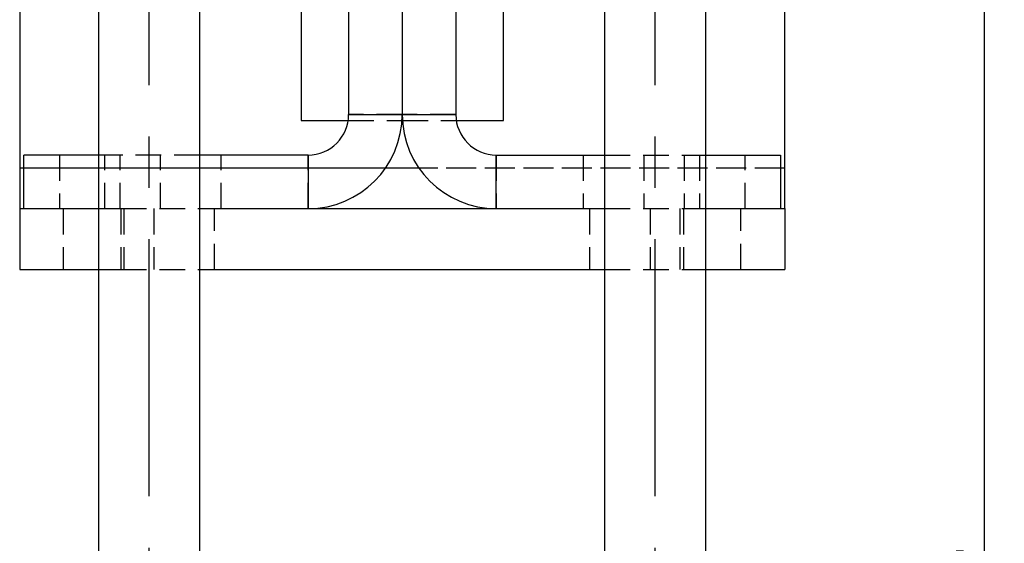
# Model space of a CAD drawing. Extents: x 39 to 407, y 33 to 280.
# Tile 23 of 48: x 214 to 262, y 198 to 224. Entities that reach past the tile are written whole.
import ezdxf

# ---------------------------------------------------------------- set-up
doc = ezdxf.new("R2010")
doc.units = 0
doc.linetypes.add('CENTERX2', pattern=[20.32, 12.7, -2.54, 2.54, -2.54])
doc.linetypes.add('HIDDEN', pattern=[1.905, 1.27, -0.635])
doc.layers.get('0').update_dxf_attribs({"linetype": 'CONTINUOUS'})
doc.styles.add('SLDTEXTSTYLE0', font='TXT', dxfattribs={"width": 0.75})
doc.dimstyles.new('SLDDIMSTYLE1', dxfattribs={"dimtxt": 3.5, "dimasz": 3.302, "dimexe": 0, "dimexo": 0.0625, "dimgap": 0.875, "dimtad": 1, "dimdec": 0, "dimrnd": 1e-09, "dimzin": 12, "dimtxsty": 'SLDTEXTSTYLE0', "dimsah": 1, "dimcen": 0.09, "dimazin": 3, "dimtfac": 1, "dimtofl": 0, "dimtmove": 0, "dimatfit": 3, "dimtolj": 1, "dimtzin": 12})

# ---------------------------------------------------------------- blocks, each defined once
blk = doc.blocks.new('_D_13')
at = {"color": 179, "linetype": 'CONTINUOUS'}
for p, q in [((253.374, 253.259), (262.323, 253.259)), ((261.323, 253.259), (261.323, 141.346)), ((233.574, 141.346), (262.323, 141.346))]:
    blk.add_line(p, q, dxfattribs=at)
for points in [[(261.323, 253.259), (260.815, 249.957), (261.831, 249.957)], [(261.323, 141.346), (261.831, 144.648), (260.815, 144.648)]]:
    blk.add_solid(points, dxfattribs=at)
at = {"color": 179, "linetype": 'CONTINUOUS', "insert": (256.811, 190.1, 32.154), "char_height": 3.5, "attachment_point": 1, "rotation": 90, "style": 'SLDTEXTSTYLE0'}
blk.add_mtext('112', dxfattribs=at)

msp = doc.modelspace()

# ---------------------------------------------------------------- linework, layer by layer
at = {"color": 179, "linetype": 'CENTERX2'}
for p, q in [((220.0736, 139.5123), (220.0736, 258.4947)), ((245.0736, 139.5123), (245.0736, 258.4947))]:
    msp.add_line(p, q, dxfattribs=at)
at = {"color": 7, "linetype": 'CONTINUOUS'}
for p, q in [((217.5736, 244.4435), (217.5736, 141.5122)), ((222.5736, 141.5122), (222.5736, 244.4435)), ((242.5736, 244.4435), (242.5736, 141.5122)), ((247.5736, 141.5122), (247.5736, 244.4435)), ((213.6736, 232.1867), (213.6736, 216.6865)), ((251.4736, 216.6865), (251.4736, 232.1867)), ((227.5736, 228.2419), (227.5736, 219.0367)), ((237.5736, 219.0367), (237.5736, 228.2419)), ((229.9236, 226.2419), (229.9236, 219.3365)), ((232.5736, 226.2419), (232.5736, 219.3365)), ((235.2236, 226.2419), (235.2236, 219.3365)), ((227.5736, 219.0367), (229.901, 219.0367)), ((229.9236, 219.3365), (232.5736, 219.3365)), ((232.5639, 219.0367), (232.5833, 219.0367)), ((232.5736, 219.3365), (235.2236, 219.3365)), ((235.2462, 219.0367), (237.5736, 219.0367)), ((213.8851, 214.6865), (213.8851, 217.3365)), ((217.5736, 217.3365), (213.8851, 217.3365)), ((227.9236, 217.3365), (222.5736, 217.3365)), ((227.9236, 217.3365), (227.9236, 214.6865)), ((237.2236, 214.6865), (237.2236, 217.3365)), ((237.2236, 217.3365), (242.5736, 217.3365)), ((247.5736, 217.3365), (251.2622, 217.3365)), ((251.2622, 217.3365), (251.2622, 214.6865)), ((213.6736, 216.6865), (213.6736, 214.6865)), ((251.4736, 214.6865), (251.4736, 216.6865)), ((213.6736, 214.6865), (213.6736, 211.6865)), ((213.6736, 214.6865), (217.5736, 214.6865)), ((222.5736, 214.6865), (242.5736, 214.6865)), ((247.5736, 214.6865), (251.4736, 214.6865)), ((251.4736, 214.6865), (251.4736, 211.6865)), ((213.6736, 211.6865), (217.5736, 211.6865)), ((222.5736, 211.6865), (242.5736, 211.6865)), ((247.5736, 211.6865), (251.4736, 211.6865))]:
    msp.add_line(p, q, dxfattribs=at)
at = {"color": 7, "linetype": 'HIDDEN'}
for p, q in [((229.901, 219.0367), (232.5639, 219.0367)), ((232.5736, 219.3365), (229.9236, 219.3365)), ((235.2236, 219.3365), (232.5736, 219.3365)), ((232.5833, 219.0367), (235.2462, 219.0367)), ((215.6351, 217.3365), (215.6351, 214.6865)), ((217.8851, 217.3365), (217.5736, 217.3365)), ((217.8851, 214.6865), (217.8851, 217.3365)), ((222.5736, 217.3365), (217.8851, 217.3365)), ((218.6351, 214.6865), (218.6351, 217.3365)), ((220.6351, 214.6865), (220.6351, 217.3365)), ((223.6351, 214.6865), (223.6351, 217.3365)), ((227.9236, 214.6865), (227.9236, 217.3365)), ((237.2236, 217.3365), (237.2236, 214.6865)), ((241.5122, 217.3365), (241.5122, 214.6865)), ((242.5736, 217.3365), (247.2622, 217.3365)), ((244.5122, 217.3365), (244.5122, 214.6865)), ((246.5122, 217.3365), (246.5122, 214.6865)), ((247.2622, 217.3365), (247.2622, 214.6865)), ((247.2622, 217.3365), (247.5736, 217.3365)), ((249.5122, 214.6865), (249.5122, 217.3365)), ((251.4736, 216.6865), (213.6736, 216.6865)), ((231.7446, 216.6865), (213.8851, 216.6865)), ((251.2622, 216.6865), (233.4026, 216.6865)), ((215.8236, 214.6865), (215.8236, 211.6865)), ((217.5736, 214.6865), (218.6736, 214.6865)), ((218.6736, 214.6865), (218.6736, 211.6865)), ((218.6736, 214.6865), (222.5736, 214.6865)), ((218.8236, 214.6865), (218.8236, 211.6865)), ((220.2986, 214.6865), (220.2986, 211.6865)), ((223.2986, 211.6865), (223.2986, 214.6865)), ((241.8236, 214.6865), (241.8236, 211.6865)), ((242.5736, 214.6865), (246.4736, 214.6865)), ((244.8236, 214.6865), (244.8236, 211.6865)), ((246.2986, 214.6865), (246.2986, 211.6865)), ((246.4736, 214.6865), (246.4736, 211.6865)), ((246.4736, 214.6865), (247.5736, 214.6865)), ((249.2986, 211.6865), (249.2986, 214.6865)), ((217.5736, 211.6865), (218.6736, 211.6865)), ((218.6736, 211.6865), (222.5736, 211.6865)), ((242.5736, 211.6865), (246.4736, 211.6865)), ((246.4736, 211.6865), (247.5736, 211.6865))]:
    msp.add_line(p, q, dxfattribs=at)
at = {"color": 8, "linetype": 'CONTINUOUS'}
for p, q in [((213.8851, 216.6865), (213.6736, 216.6865)), ((233.4026, 216.6865), (231.7446, 216.6865)), ((251.4736, 216.6865), (251.2622, 216.6865))]:
    msp.add_line(p, q, dxfattribs=at)
at = {"color": 7, "linetype": 'CONTINUOUS'}
for centre, radius, start, end in [((227.9236, 219.3365), 2, 270, 0), ((227.9236, 219.3365), 4.65, 270, 0), ((237.2236, 219.3365), 4.65, 180, 270), ((237.2236, 219.3365), 2, 180, 270)]:
    msp.add_arc(centre, radius, start, end, dxfattribs=at)

# ---------------------------------------------------------------- dimensions: what is measured, and where the dimension line sits
at = {"color": 179, "linetype": 'CONTINUOUS'}
dim = msp.add_linear_dim(base=(261.3229, 141.3457), p1=(252.3737, 253.2591), p2=(232.5736, 141.3457), angle=90, dimstyle='SLDDIMSTYLE1', dxfattribs=at)
dim.commit()
dim.dimension.update_dxf_attribs({"geometry": '_D_13', "text_midpoint": (261.3229, 195.4012), "dimtype": 160})

doc.saveas('drawing.dxf')
